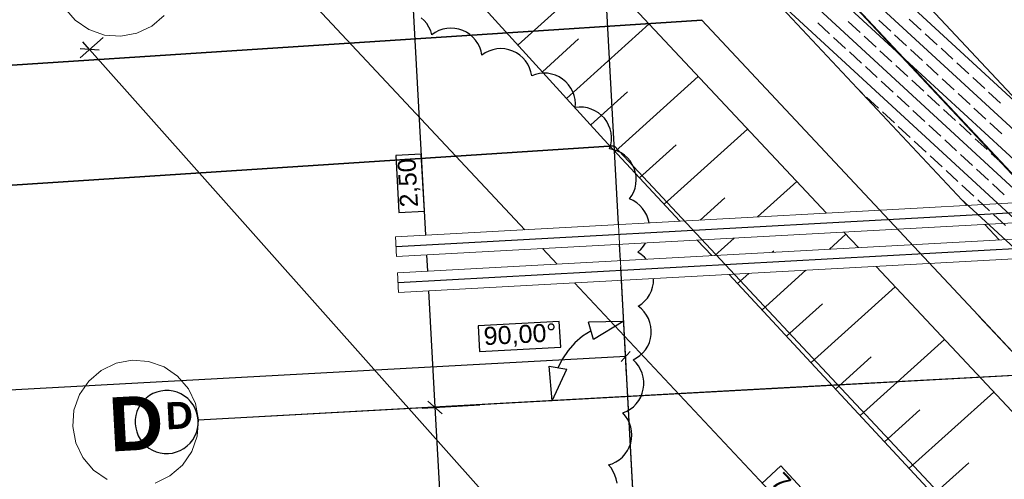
# Model space of a CAD drawing. Extents: x -779 to 790, y -208 to 633.
# Tile 59 of 232: x -369 to -259, y 46 to 97. Entities that reach past the tile are written whole.
import ezdxf
from ezdxf.lldxf.tags import DXFTag

# ---------------------------------------------------------------- set-up
doc = ezdxf.new("R2010")
doc.units = 0
doc.layers.get('0').update_dxf_attribs({"lineweight": 25})
for name, color, linetype, lineweight, true_color in [('01AFU Allgemein Bemaßung-A07F5V4RWF', 7, 'Continuous', 25, 0x848484), ('02 Raster Bemaßung', 7, 'Continuous', 25, 0x848484), ('02 Raster Gebäude-A07F5V4QWF', 7, 'Continuous', 25, 0x848484), ('20 Fundament-A07F5V4OWF', 7, 'Continuous', 25, 0x848484), ('30 Baugrubenplanung', 7, 'Continuous', 25, 0x848484), ('30 Baugrubenplanung - Bemaßung', 7, 'Continuous', 25, 0x848484), ('ELT Leerrohre', 1, 'Continuous', 35, 0xff0000), ('S_Kaltwasser', 3, 'Continuous', 35, 0x00ff00), ('S_Mass', 150, 'Continuous', 25, 0x007fff), ('X_Aenderungen', 6, 'Continuous', 25, 0xff00ff)]:
    doc.layers.add(name, color=color, linetype=linetype, lineweight=lineweight, true_color=true_color)
doc.layers.add('02 Raster Gebäude-A07F5V53WF', color=7, linetype='Continuous', lineweight=13)
doc.styles.get("Standard").update_dxf_attribs({"font": 'arial.ttf'})
tags = doc.linetypes.add('Raster-A07F5V4TWF', pattern=[0.2, 0.1, -0.05, 0, -0.05]).pattern_tags.tags
tags[10:11] = [DXFTag(74, 4), DXFTag(75, 0), DXFTag(340, '0'), DXFTag(46, 1.0), DXFTag(50, 0.0), DXFTag(44, 0.0), DXFTag(45, 0.0)]
tags[8:9] = [DXFTag(74, 4), DXFTag(75, 0), DXFTag(340, '0'), DXFTag(46, 1.0), DXFTag(50, 0.0), DXFTag(44, 0.0), DXFTag(45, 0.0)]
tags[6:7] = [DXFTag(74, 4), DXFTag(75, 0), DXFTag(340, '0'), DXFTag(46, 1.0), DXFTag(50, 0.0), DXFTag(44, 0.0), DXFTag(45, 0.0)]
tags[4:5] = [DXFTag(74, 4), DXFTag(75, 0), DXFTag(340, '0'), DXFTag(46, 1.0), DXFTag(50, 0.0), DXFTag(44, 0.0), DXFTag(45, 0.0)]
tags = doc.linetypes.add('Raster-A07F5V57WF', pattern=[0.2, 0.1, -0.05, 0, -0.05]).pattern_tags.tags
tags[10:11] = [DXFTag(74, 4), DXFTag(75, 0), DXFTag(340, '0'), DXFTag(46, 1.0), DXFTag(50, 0.0), DXFTag(44, 0.0), DXFTag(45, 0.0)]
tags[8:9] = [DXFTag(74, 4), DXFTag(75, 0), DXFTag(340, '0'), DXFTag(46, 1.0), DXFTag(50, 0.0), DXFTag(44, 0.0), DXFTag(45, 0.0)]
tags[6:7] = [DXFTag(74, 4), DXFTag(75, 0), DXFTag(340, '0'), DXFTag(46, 1.0), DXFTag(50, 0.0), DXFTag(44, 0.0), DXFTag(45, 0.0)]
tags[4:5] = [DXFTag(74, 4), DXFTag(75, 0), DXFTag(340, '0'), DXFTag(46, 1.0), DXFTag(50, 0.0), DXFTag(44, 0.0), DXFTag(45, 0.0)]
tags = doc.linetypes.add('STRICHPUNKT2', pattern=[12.7, 6.35, -3.175, 0, -3.175]).pattern_tags.tags
tags[10:11] = [DXFTag(74, 4), DXFTag(75, 0), DXFTag(340, '0'), DXFTag(46, 0.0), DXFTag(50, 0.0), DXFTag(44, 0.0), DXFTag(45, 0.0)]
tags[8:9] = [DXFTag(74, 4), DXFTag(75, 0), DXFTag(340, '0'), DXFTag(46, 0.0), DXFTag(50, 0.0), DXFTag(44, 0.0), DXFTag(45, 0.0)]
tags[6:7] = [DXFTag(74, 4), DXFTag(75, 0), DXFTag(340, '0'), DXFTag(46, 0.0), DXFTag(50, 0.0), DXFTag(44, 0.0), DXFTag(45, 0.0)]
tags[4:5] = [DXFTag(74, 4), DXFTag(75, 0), DXFTag(340, '0'), DXFTag(46, 0.0), DXFTag(50, 0.0), DXFTag(44, 0.0), DXFTag(45, 0.0)]
tags = doc.linetypes.add('Wipeout_Contour-A07F5V4SWF', pattern=[1, 0, -1]).pattern_tags.tags
tags[6:7] = [DXFTag(74, 4), DXFTag(75, 0), DXFTag(340, '0'), DXFTag(46, 1.0), DXFTag(50, 0.0), DXFTag(44, 0.0), DXFTag(45, 0.0)]
tags[4:5] = [DXFTag(74, 4), DXFTag(75, 0), DXFTag(340, '0'), DXFTag(46, 1.0), DXFTag(50, 0.0), DXFTag(44, 0.0), DXFTag(45, 0.0)]

# ---------------------------------------------------------------- blocks, each defined once
blk = doc.blocks.new('Referenz-A07F5V4VWF', base_point=(-401.42, -176.34))
at = {"color": 0, "linetype": 'ByBlock', "lineweight": -2, "ltscale": 12.5}
for p, q in [((-247.91, 77.46), (-299.51, 132.54)), ((-247.91, 77.46), (-299.51, 132.54)), ((-334.48, 117.6), (-303.91, 83.92)), ((-298.49, 113.9), (-263.56, 76.6)), ((-303.91, 83.92), (-295.48, 74.86)), ((-261.59, 74.51), (-259.99, 72.79)), ((-293.54, 72.76), (-291.94, 71.04)), ((-289.99, 68.95), (-266.19, 43.33))]:
    blk.add_line(p, q, dxfattribs=at)
at = {"layer": '01AFU Allgemein Bemaßung-A07F5V4RWF', "color": 0, "lineweight": -2}
for p, q in [((-312.7, 73.91), (-338.78, 101.75)), ((-309.13, 70.1), (-310.74, 71.82)), ((-229.55, -14.86), (-307.17, 68.01))]:
    blk.add_line(p, q, dxfattribs=at)
at = {"layer": '01AFU Allgemein Bemaßung-A07F5V4RWF', "color": 0, "linetype": 'Wipeout_Contour-A07F5V4SWF', "lineweight": -2, "ltscale": 1.625}
for p, q in [((-284.26, 47.69), (-286.35, 45.73)), ((-279.93, 43.06), (-284.26, 47.69))]:
    blk.add_line(p, q, dxfattribs=at)
at = {"layer": '02 Raster Bemaßung', "color": 0, "lineweight": -2}
for p, q in [((-325.43, 104.12), (-323.75, 73.31)), ((-323.63, 71.11), (-323.53, 69.32)), ((-323.41, 67.12), (-322.7, 54.19)), ((-301.76, 63.72), (-305.62, 63.65)), ((-305.07, 61.73), (-305.62, 63.65)), ((-301.76, 63.72), (-305.07, 61.73)), ((-305.34, 62.69), (-306.29, 62.08)), ((-307.14, 61.35), (-307.89, 60.51)), ((-306.29, 62.08), (-307.14, 61.35)), ((-307.89, 60.51), (-308.52, 59.58)), ((-308.52, 59.58), (-309.03, 58.58)), ((-310.01, 58.75), (-308.04, 58.41)), ((-309.66, 54.9), (-310.01, 58.75)), ((-309.66, 54.9), (-308.04, 58.41)), ((-321.91, 53.48), (-323.49, 54.89)), ((-324.1, 54.11), (-317.71, 54.46)), ((-322.7, 54.19), (-319.86, 2.3))]:
    blk.add_line(p, q, dxfattribs=at)
at = {"layer": '02 Raster Bemaßung', "color": 0, "linetype": 'Wipeout_Contour-A07F5V4SWF', "lineweight": -2, "ltscale": 1.625}
for p, q in [((-324.21, 82.32), (-327.06, 82.16)), ((-327.06, 82.16), (-326.72, 75.84)), ((-323.86, 75.99), (-324.21, 82.32)), ((-326.72, 75.84), (-323.86, 75.99)), ((-308.88, 63.73), (-317.89, 63.24)), ((-308.72, 60.88), (-308.88, 63.73)), ((-317.89, 63.24), (-317.74, 60.39)), ((-317.74, 60.39), (-308.72, 60.88))]:
    blk.add_line(p, q, dxfattribs=at)
at = {"layer": '02 Raster Gebäude-A07F5V4QWF', "color": 0, "linetype": 'Raster-A07F5V4TWF', "lineweight": -2, "ltscale": 187.5}
for p, q in [((-327.56, 535.33), (-302.34, 74.48)), ((-339.61, 166.58), (-255.74, 77.03)), ((-302.22, 72.28), (-302.13, 70.49)), ((-302.01, 68.29), (-290.86, -135.43)), ((-113.01, 65.66), (-284.62, 56.27)), ((-284.62, 56.27), (-349.02, 52.75))]:
    blk.add_line(p, q, dxfattribs=at)
at = {"layer": '02 Raster Gebäude-A07F5V4QWF', "color": 0, "lineweight": -2}
for p, q in [((-353.6, 55.88), (-354.03, 55.71)), ((-353.16, 55.99), (-353.6, 55.88)), ((-352.7, 56.05), (-353.16, 55.99)), ((-352.24, 56.04), (-352.7, 56.05)), ((-351.79, 55.98), (-352.24, 56.04)), ((-351.35, 55.86), (-351.79, 55.98)), ((-350.93, 55.68), (-351.35, 55.86)), ((-355.12, 54.89), (-355.4, 54.53)), ((-354.79, 55.21), (-355.12, 54.89)), ((-354.42, 55.49), (-354.79, 55.21)), ((-354.03, 55.71), (-354.42, 55.49)), ((-350.54, 55.44), (-350.93, 55.68)), ((-350.17, 55.16), (-350.54, 55.44)), ((-349.85, 54.83), (-350.17, 55.16)), ((-349.58, 54.47), (-349.85, 54.83)), ((-355.81, 53.71), (-355.94, 53.27)), ((-355.63, 54.14), (-355.81, 53.71)), ((-355.4, 54.53), (-355.63, 54.14)), ((-349.36, 54.07), (-349.58, 54.47)), ((-349.18, 53.64), (-349.36, 54.07)), ((-349.07, 53.2), (-349.18, 53.64)), ((-356, 52.82), (-356.01, 52.36)), ((-355.94, 53.27), (-356, 52.82)), ((-349.02, 52.75), (-349.07, 53.2)), ((-349.02, 52.29), (-349.02, 52.75)), ((-356.01, 52.36), (-355.95, 51.91)), ((-355.95, 51.91), (-355.84, 51.46)), ((-355.84, 51.46), (-355.67, 51.04)), ((-349.21, 51.39), (-349.09, 51.83)), ((-349.09, 51.83), (-349.02, 52.29)), ((-355.67, 51.04), (-355.44, 50.64)), ((-355.44, 50.64), (-355.17, 50.27)), ((-349.9, 50.22), (-349.62, 50.58)), ((-349.62, 50.58), (-349.39, 50.97)), ((-349.39, 50.97), (-349.21, 51.39)), ((-355.17, 50.27), (-354.85, 49.95)), ((-354.85, 49.95), (-354.49, 49.66)), ((-354.49, 49.66), (-354.09, 49.43)), ((-354.09, 49.43), (-353.67, 49.25)), ((-353.67, 49.25), (-353.23, 49.13)), ((-351.42, 49.23), (-351, 49.4)), ((-351, 49.4), (-350.6, 49.62)), ((-350.6, 49.62), (-350.23, 49.9)), ((-350.23, 49.9), (-349.9, 50.22)), ((-353.23, 49.13), (-352.78, 49.06)), ((-352.78, 49.06), (-352.32, 49.06)), ((-352.32, 49.06), (-351.87, 49.11)), ((-351.87, 49.11), (-351.42, 49.23))]:
    blk.add_line(p, q, dxfattribs=at)
at = {"layer": '20 Fundament-A07F5V4OWF', "color": 0, "lineweight": -2}
for p, q in [((-247.91, 77.46), (-299.51, 132.54)), ((-255.8, 85.88), (-299.15, 125.85)), ((-233.36, 61.92), (-298.96, 122.41)), ((-210.91, 37.95), (-298.77, 118.97)), ((-188.46, 13.98), (-298.58, 115.53)), ((-298.49, 113.9), (-263.56, 76.6)), ((-166.01, -9.98), (-286.71, 101.32)), ((-278.83, 95.69), (-280.16, 96.91)), ((-275.44, 95.83), (-276.76, 97.05)), ((-272.05, 95.96), (-273.37, 97.18)), ((-268.66, 96.1), (-269.98, 97.32)), ((-277.07, 94.06), (-278.39, 95.28)), ((-273.68, 94.2), (-275, 95.42)), ((-270.28, 94.34), (-271.61, 95.56)), ((-266.89, 94.47), (-268.22, 95.69)), ((-275.3, 92.43), (-276.63, 93.66)), ((-271.91, 92.57), (-273.24, 93.79)), ((-268.52, 92.71), (-269.84, 93.93)), ((-265.13, 92.85), (-266.45, 94.07)), ((-273.54, 90.81), (-274.86, 92.03)), ((-270.15, 90.95), (-271.47, 92.17)), ((-266.76, 91.08), (-268.08, 92.3)), ((-263.36, 91.22), (-264.69, 92.44)), ((-271.77, 89.18), (-273.1, 90.4)), ((-268.38, 89.32), (-269.71, 90.54)), ((-264.99, 89.46), (-266.31, 90.68)), ((-261.6, 89.59), (-262.92, 90.81)), ((-275.17, 89.04), (-275.49, 89.34)), ((-273.4, 87.42), (-274.73, 88.64)), ((-270.01, 87.55), (-271.33, 88.77)), ((-266.62, 87.69), (-267.94, 88.91)), ((-263.23, 87.83), (-264.55, 89.05)), ((-259.83, 87.97), (-261.16, 89.19)), ((-271.64, 85.79), (-272.96, 87.01)), ((-268.25, 85.93), (-269.57, 87.15)), ((-264.85, 86.06), (-266.18, 87.28)), ((-261.46, 86.2), (-262.79, 87.42)), ((-269.87, 84.16), (-271.2, 85.38)), ((-266.48, 84.3), (-267.8, 85.52)), ((-263.09, 84.44), (-264.41, 85.66)), ((-259.7, 84.57), (-261.02, 85.79)), ((-268.11, 82.53), (-269.43, 83.75)), ((-264.72, 82.67), (-266.04, 83.89)), ((-261.32, 82.81), (-262.65, 84.03)), ((-266.34, 80.91), (-267.67, 82.13)), ((-262.95, 81.04), (-264.28, 82.26)), ((-259.56, 81.18), (-260.88, 82.4)), ((-264.58, 79.28), (-265.9, 80.5)), ((-261.19, 79.42), (-262.51, 80.64)), ((-262.81, 77.65), (-264.14, 78.87)), ((-259.42, 77.79), (-260.75, 79.01)), ((-147.37, -30.43), (-264.26, 77.36)), ((-261.05, 76.03), (-262.37, 77.25)), ((-259.29, 74.4), (-260.61, 75.62)), ((-261.59, 74.51), (-259.99, 72.79))]:
    blk.add_line(p, q, dxfattribs=at)
at = {"layer": '30 Baugrubenplanung', "color": 0, "lineweight": -2}
for p, q in [((-279.2, 75.75), (-323, 122.51)), ((-279.2, 75.75), (-323, 122.51)), ((-334.48, 117.6), (-303.91, 83.92)), ((-334.48, 117.6), (-303.91, 83.92)), ((-313.45, 94.44), (-304.37, 102.62)), ((-308.08, 88.51), (-298.9, 96.78)), ((-310.76, 91.47), (-306.73, 95.11)), ((-302.68, 82.6), (-293.43, 90.94)), ((-305.39, 85.55), (-301.31, 89.22)), ((-297.24, 76.74), (-287.96, 85.1)), ((-303.91, 83.92), (-295.48, 74.86)), ((-303.91, 83.92), (-295.48, 74.86)), ((-299.96, 79.67), (-295.89, 83.33)), ((-286.85, 75.33), (-282.49, 79.26)), ((-293.21, 74.98), (-290.47, 77.45)), ((-278.85, 71.76), (-277.02, 73.42)), ((-275.63, 71.94), (-277.24, 73.65)), ((-275.63, 71.94), (-277.24, 73.65)), ((-293.54, 72.76), (-291.94, 71.04)), ((-293.54, 72.76), (-291.94, 71.04)), ((-291.58, 71.06), (-289.45, 72.98)), ((-285.22, 71.41), (-285.05, 71.56)), ((-289.99, 68.95), (-266.19, 43.33)), ((-289.99, 68.95), (-266.19, 43.33)), ((-289.07, 67.95), (-287.82, 69.07)), ((-286.34, 65.02), (-281.46, 69.41)), ((-229.26, 22.43), (-273.67, 69.84)), ((-229.26, 22.43), (-273.67, 69.84)), ((-280.89, 59.16), (-271.55, 67.57)), ((-283.62, 62.09), (-279.63, 65.67)), ((-275.45, 53.29), (-266.07, 61.73)), ((-278.17, 56.22), (-274.22, 59.79)), ((-270, 47.43), (-260.6, 55.89)), ((-272.72, 50.36), (-268.8, 53.9)), ((-267.28, 44.5), (-263.38, 48.01))]:
    blk.add_line(p, q, dxfattribs=at)
at = {"layer": '30 Baugrubenplanung - Bemaßung', "color": 0, "lineweight": -2}
for p, q in [((-359.58, 95.26), (-362.12, 93)), ((-361.07, 93.93), (-361.82, 94.77)), ((-360.01, 93.87), (-362.13, 94)), ((-212.97, -72.44), (-361.07, 93.93))]:
    blk.add_line(p, q, dxfattribs=at)
at = {"layer": '01AFU Allgemein Bemaßung-A07F5V4RWF', "color": 0, "linetype": 'ByBlock', "lineweight": -2, "ltscale": 1.625, "insert": (-284.01, 47.16), "char_height": 2.0003, "attachment_point": 1, "rotation": 313.1281}
blk.add_mtext('{\\fArial;7,99}', dxfattribs=at)
at = {"layer": '02 Raster Bemaßung', "color": 0, "linetype": 'ByBlock', "lineweight": -2, "ltscale": 2.25, "char_height": 2.0003, "attachment_point": 1}
for s, insert, rotation in [('{\\fArial;2,50}', (-326.57, 76.35), 93.132), ('{\\fArial;90,00°}', (-317.34, 63.09), 3.132)]:
    blk.add_mtext(s, dxfattribs=dict(at, insert=insert, rotation=rotation))
at = {"layer": '02 Raster Gebäude-A07F5V4QWF', "color": 0, "linetype": 'ByBlock', "lineweight": -2, "ltscale": 2.25, "insert": (-352.7, 54.72), "char_height": 3.0004, "attachment_point": 1, "rotation": 3.132}
blk.add_mtext('{\\fArial|b1|i0;D}', dxfattribs=at)
blk = doc.blocks.new('Referenz-A07F5V59WF', base_point=(-759.5, -206.19))
at = {"layer": '02 Raster Gebäude-A07F5V53WF', "color": 0, "linetype": 'Raster-A07F5V57WF', "ltscale": 117.000008}
for p, q in [((-327.53, 535.31), (-290.82, -135.32)), ((-339.57, 166.63), (-56.87, -135.17)), ((444.74, 96.25), (-284.59, 56.34)), ((-284.59, 56.34), (-348.97, 52.81))]:
    blk.add_line(p, q, dxfattribs=at)
at = {"layer": '02 Raster Gebäude-A07F5V53WF', "color": 0, "linetype": 'Continuous', "ltscale": 117.000008}
for p, q in [((-363.85, 98.57), (-362.66, 97.18)), ((-354.16, 96.53), (-352.77, 97.72)), ((-362.66, 97.18), (-361.15, 96.15)), ((-355.81, 95.74), (-354.16, 96.53)), ((-361.15, 96.15), (-359.43, 95.54)), ((-359.43, 95.54), (-357.6, 95.41)), ((-357.6, 95.41), (-355.81, 95.74)), ((-356.34, 59.42), (-358.14, 59.08)), ((-354.52, 59.28), (-356.34, 59.42)), ((-352.8, 58.68), (-354.52, 59.28)), ((-359.79, 58.29), (-361.17, 57.1)), ((-358.14, 59.08), (-359.79, 58.29)), ((-351.29, 57.64), (-352.8, 58.68)), ((-361.17, 57.1), (-362.21, 55.6)), ((-350.1, 56.26), (-351.29, 57.64)), ((-349.31, 54.61), (-350.1, 56.26)), ((-362.21, 55.6), (-362.81, 53.87)), ((-362.81, 53.87), (-362.95, 52.05)), ((-348.97, 52.81), (-349.31, 54.61)), ((-349.11, 50.99), (-348.97, 52.81)), ((-362.95, 52.05), (-362.61, 50.25)), ((-349.72, 49.27), (-349.11, 50.99)), ((-362.61, 50.25), (-361.82, 48.61)), ((-350.75, 47.76), (-349.72, 49.27)), ((-361.82, 48.61), (-360.63, 47.22)), ((-360.63, 47.22), (-359.13, 46.19)), ((-352.14, 46.57), (-350.75, 47.76)), ((-353.78, 45.78), (-352.14, 46.57))]:
    blk.add_line(p, q, dxfattribs=at)
at = {"layer": '02 Raster Gebäude-A07F5V53WF', "color": 0, "linetype": 'Continuous', "ltscale": 117.000008, "insert": (-359.09, 55.26), "char_height": 5.9996, "attachment_point": 1, "rotation": 3.1327}
blk.add_mtext('{\\fArial|b1|i0;D}', dxfattribs=at)
blk = doc.blocks.new('Polylinie-A07F5V5ZWF', base_point=(-525.56, -2.9))
at = {"color": 0, "linetype": 'ByBlock', "lineweight": -2, "ltscale": 0.35}
for p, q in [((-412.44, 89.41), (-293.04, 97.21)), ((-293.04, 97.21), (-199.29, -2.9))]:
    blk.add_line(p, q, dxfattribs=at)
blk = doc.blocks.new('Polylinie-A07F5V61WF', base_point=(-514.41, -17.21))
at = {"color": 0, "linetype": 'ByBlock', "lineweight": -2, "ltscale": 0.35}
for p, q in [((-302.79, 83.24), (-407.18, 76.43)), ((-208.72, -17.21), (-302.79, 83.24))]:
    blk.add_line(p, q, dxfattribs=at)
blk = doc.blocks.new('Maß-A07F5V73WF', base_point=(-262.24, 55.55))
at = {"color": 0, "linetype": 'ByBlock', "lineweight": -2, "ltscale": 0.25}
for p, q in [((-244.18, 64.79), (-252.38, 73.54)), ((-245.57, 65.5), (-245.52, 66.99)), ((-245.55, 66.24), (-255.4, 57.01)), ((-254.03, 55.55), (-262.24, 64.31)), ((-255.43, 56.26), (-255.38, 57.76))]:
    blk.add_line(p, q, dxfattribs=at)
at = {"color": 0, "linetype": 'ByBlock', "lineweight": -2, "ltscale": 0.25, "insert": (-253.06, 62.49), "char_height": 1.8, "attachment_point": 1, "rotation": 43.1289}
blk.add_mtext('{\\fArial;68}', dxfattribs=at)
blk = doc.blocks.new('Maß-A07F5VC5WF', base_point=(-525.56, 45.6))
at = {"color": 0, "linetype": 'ByBlock', "lineweight": -2, "ltscale": 0.25}
for p, q in [((-301.4, 57.83), (-302.05, 69.81)), ((-302.01, 59.27), (-301, 60.39)), ((-301.5, 59.83), (-525.01, 47.6))]:
    blk.add_line(p, q, dxfattribs=at)
blk = doc.blocks.new('Revisionswolke-A07F5VCJWF', base_point=(-672.16, -64.46))
at = {"color": 0, "linetype": 'ByBlock', "lineweight": -2, "ltscale": 0.25}
for p, q in [((-323.89, 97.15), (-324.23, 97.46)), ((-323.6, 96.81), (-323.89, 97.15)), ((-323.36, 96.42), (-323.6, 96.81)), ((-323.17, 96.01), (-323.36, 96.42)), ((-320.93, 96.31), (-321.39, 96.28)), ((-320.48, 96.28), (-320.93, 96.31)), ((-323.04, 95.58), (-323.17, 96.01)), ((-322.66, 95.83), (-323.04, 95.58)), ((-322.26, 96.04), (-322.66, 95.83)), ((-321.83, 96.18), (-322.26, 96.04)), ((-321.39, 96.28), (-321.83, 96.18)), ((-320.04, 96.19), (-320.48, 96.28)), ((-319.61, 96.05), (-320.04, 96.19)), ((-319.2, 95.85), (-319.61, 96.05)), ((-318.82, 95.6), (-319.2, 95.85)), ((-318.48, 95.31), (-318.82, 95.6)), ((-318.18, 94.97), (-318.48, 95.31)), ((-317.92, 94.59), (-318.18, 94.97)), ((-317.72, 94.19), (-317.92, 94.59)), ((-317.57, 93.76), (-317.72, 94.19)), ((-317.48, 93.31), (-317.57, 93.76)), ((-317.1, 93.56), (-317.48, 93.31)), ((-316.7, 93.76), (-317.1, 93.56)), ((-316.27, 93.91), (-316.7, 93.76)), ((-315.82, 94), (-316.27, 93.91)), ((-315.37, 94.03), (-315.82, 94)), ((-314.92, 94), (-315.37, 94.03)), ((-314.48, 93.91), (-314.92, 94)), ((-314.05, 93.76), (-314.48, 93.91)), ((-313.64, 93.56), (-314.05, 93.76)), ((-313.27, 93.31), (-313.64, 93.56)), ((-312.93, 93.01), (-313.27, 93.31)), ((-312.63, 92.67), (-312.93, 93.01)), ((-312.38, 92.29), (-312.63, 92.67)), ((-312.18, 91.88), (-312.38, 92.29)), ((-312.03, 91.45), (-312.18, 91.88)), ((-311.94, 91.01), (-312.03, 91.45)), ((-311.52, 91.17), (-311.94, 91.01)), ((-311.08, 91.26), (-311.52, 91.17)), ((-310.63, 91.31), (-311.08, 91.26)), ((-310.18, 91.29), (-310.63, 91.31)), ((-309.73, 91.21), (-310.18, 91.29)), ((-309.3, 91.08), (-309.73, 91.21)), ((-308.89, 90.89), (-309.3, 91.08)), ((-308.51, 90.65), (-308.89, 90.89)), ((-308.16, 90.36), (-308.51, 90.65)), ((-307.85, 90.02), (-308.16, 90.36)), ((-307.59, 89.65), (-307.85, 90.02)), ((-307.38, 89.25), (-307.59, 89.65)), ((-307.23, 88.83), (-307.38, 89.25)), ((-307.13, 88.39), (-307.23, 88.83)), ((-307.08, 87.94), (-307.13, 88.39)), ((-307.1, 87.49), (-307.08, 87.94)), ((-306.65, 87.53), (-307.1, 87.49)), ((-306.2, 87.52), (-306.65, 87.53)), ((-305.76, 87.45), (-306.2, 87.52)), ((-305.33, 87.32), (-305.76, 87.45)), ((-304.91, 87.14), (-305.33, 87.32)), ((-304.53, 86.9), (-304.91, 87.14)), ((-304.18, 86.62), (-304.53, 86.9)), ((-303.87, 86.29), (-304.18, 86.62)), ((-303.61, 85.93), (-303.87, 86.29)), ((-303.39, 85.53), (-303.61, 85.93)), ((-303.23, 85.11), (-303.39, 85.53)), ((-303.12, 84.67), (-303.23, 85.11)), ((-303.07, 84.23), (-303.12, 84.67)), ((-303.28, 82.9), (-303.16, 83.33)), ((-303.16, 83.33), (-303.09, 83.78)), ((-303.09, 83.78), (-303.07, 84.23)), ((-302.84, 82.8), (-303.28, 82.9)), ((-302.42, 82.65), (-302.84, 82.8)), ((-302.01, 82.45), (-302.42, 82.65)), ((-301.64, 82.19), (-302.01, 82.45)), ((-301.31, 81.89), (-301.64, 82.19)), ((-301.01, 81.55), (-301.31, 81.89)), ((-300.77, 81.17), (-301.01, 81.55)), ((-300.57, 80.76), (-300.77, 81.17)), ((-300.43, 80.33), (-300.57, 80.76)), ((-300.35, 79.89), (-300.43, 80.33)), ((-300.33, 79.44), (-300.35, 79.89)), ((-300.45, 78.54), (-300.36, 78.99)), ((-300.36, 78.99), (-300.33, 79.44)), ((-301.06, 77.34), (-300.81, 77.71)), ((-300.81, 77.71), (-300.6, 78.12)), ((-300.6, 78.12), (-300.45, 78.54)), ((-300.65, 77.15), (-301.06, 77.34)), ((-300.27, 76.91), (-300.65, 77.15)), ((-299.92, 76.62), (-300.27, 76.91)), ((-299.62, 76.29), (-299.92, 76.62)), ((-299.36, 75.92), (-299.62, 76.29)), ((-299.15, 75.52), (-299.36, 75.92)), ((-298.99, 75.09), (-299.15, 75.52)), ((-298.9, 74.67), (-298.99, 75.09)), ((-299.51, 72.08), (-299.28, 72.44)), ((-300.14, 71.42), (-299.8, 71.73)), ((-299.76, 71.17), (-300.14, 71.42)), ((-299.8, 71.73), (-299.51, 72.08)), ((-299.42, 70.88), (-299.76, 71.17)), ((-299.21, 70.65), (-299.42, 70.88)), ((-298.5, 67.54), (-298.41, 67.98)), ((-298.41, 67.98), (-298.39, 68.43)), ((-298.39, 68.43), (-298.39, 68.49)), ((-298.84, 66.7), (-298.64, 67.11)), ((-298.64, 67.11), (-298.5, 67.54)), ((-300.1, 65.43), (-299.72, 65.68)), ((-299.72, 65.68), (-299.39, 65.98)), ((-299.39, 65.98), (-299.09, 66.32)), ((-299.09, 66.32), (-298.84, 66.7)), ((-299.75, 65.14), (-300.1, 65.43)), ((-299.44, 64.81), (-299.75, 65.14)), ((-299.17, 64.44), (-299.44, 64.81)), ((-298.96, 64.04), (-299.17, 64.44)), ((-298.8, 63.62), (-298.96, 64.04)), ((-298.69, 63.18), (-298.8, 63.62)), ((-298.65, 62.73), (-298.69, 63.18)), ((-298.66, 62.27), (-298.65, 62.73)), ((-299.05, 60.98), (-298.87, 61.39)), ((-298.87, 61.39), (-298.74, 61.83)), ((-298.74, 61.83), (-298.66, 62.27)), ((-299.91, 59.93), (-299.58, 60.24)), ((-299.58, 60.24), (-299.29, 60.59)), ((-299.29, 60.59), (-299.05, 60.98)), ((-300.68, 59.45), (-300.28, 59.67)), ((-300.35, 59.14), (-300.68, 59.45)), ((-300.08, 58.78), (-300.35, 59.14)), ((-300.28, 59.67), (-299.91, 59.93)), ((-299.85, 58.39), (-300.08, 58.78)), ((-299.67, 57.97), (-299.85, 58.39)), ((-299.55, 57.54), (-299.67, 57.97)), ((-299.49, 57.09), (-299.55, 57.54)), ((-299.49, 56.64), (-299.49, 57.09)), ((-299.65, 55.75), (-299.54, 56.19)), ((-299.54, 56.19), (-299.49, 56.64)), ((-300.32, 54.58), (-300.05, 54.94)), ((-300.05, 54.94), (-299.82, 55.33)), ((-299.82, 55.33), (-299.65, 55.75)), ((-301.8, 53.57), (-301.38, 53.75)), ((-301.38, 53.75), (-300.99, 53.97)), ((-300.99, 53.97), (-300.64, 54.25)), ((-300.64, 54.25), (-300.32, 54.58)), ((-301.51, 53.22), (-301.8, 53.57)), ((-301.26, 52.84), (-301.51, 53.22)), ((-301.06, 52.44), (-301.26, 52.84)), ((-300.92, 52), (-301.06, 52.44)), ((-300.84, 51.56), (-300.92, 52)), ((-300.82, 51.11), (-300.84, 51.56)), ((-300.94, 50.21), (-300.85, 50.65)), ((-300.85, 50.65), (-300.82, 51.11)), ((-301.56, 49.01), (-301.3, 49.38)), ((-301.3, 49.38), (-301.1, 49.78)), ((-301.1, 49.78), (-300.94, 50.21)), ((-302.59, 48.13), (-302.21, 48.37)), ((-302.21, 48.37), (-301.86, 48.67)), ((-301.86, 48.67), (-301.56, 49.01)), ((-303.42, 47.79), (-302.99, 47.93)), ((-303.13, 47.45), (-303.42, 47.79)), ((-302.88, 47.07), (-303.13, 47.45)), ((-302.99, 47.93), (-302.59, 48.13)), ((-302.69, 46.66), (-302.88, 47.07)), ((-302.55, 46.23), (-302.69, 46.66)), ((-302.46, 45.78), (-302.55, 46.23))]:
    blk.add_line(p, q, dxfattribs=at)

msp = doc.modelspace()

# ---------------------------------------------------------------- linework, layer by layer
at = {"layer": 'ELT Leerrohre', "color": 1, "lineweight": 13, "true_color": 0xff0000}
for p, q in [((-123.38, 84.27), (-327.08, 73.13)), ((-326.96, 70.93), (-123.26, 82.08)), ((-127.16, 80.06), (-326.86, 69.13)), ((-326.74, 66.94), (-127.04, 77.86)), ((-327.04, 72.48), (-327.08, 73.13)), ((-326.99, 71.57), (-327.04, 72.48)), ((-326.96, 70.93), (-326.99, 71.57)), ((-326.82, 68.49), (-326.86, 69.13)), ((-326.78, 67.58), (-326.82, 68.49)), ((-326.74, 66.94), (-326.78, 67.58))]:
    msp.add_line(p, q, dxfattribs=at)
at = {"layer": 'ELT Leerrohre', "color": 1, "linetype": 'STRICHPUNKT2', "lineweight": 25, "ltscale": 0.25, "true_color": 0xff0000}
for p, q in [((-123.32, 83.17), (-327.02, 72.03)), ((-127.1, 78.96), (-326.8, 68.03))]:
    msp.add_line(p, q, dxfattribs=at)

# ---------------------------------------------------------------- block references
at = {"color": 8, "lineweight": 25, "ltscale": 1250, "true_color": 0x808080}
msp.add_blockref('Referenz-A07F5V59WF', (-759.5, -206.19), dxfattribs=at)
at = {"color": 8, "lineweight": 25, "ltscale": 12.5, "true_color": 0x808080}
msp.add_blockref('Referenz-A07F5V4VWF', (-401.42, -176.34), dxfattribs=at)
at = {"layer": 'S_Kaltwasser', "ltscale": 0.35}
for name, p in [('Polylinie-A07F5V5ZWF', (-525.56, -2.9)), ('Polylinie-A07F5V61WF', (-514.41, -17.21))]:
    msp.add_blockref(name, p, dxfattribs=at)
at = {"layer": 'S_Mass', "ltscale": 0.25}
for name, p in [('Maß-A07F5V73WF', (-262.24, 55.55)), ('Maß-A07F5VC5WF', (-525.56, 45.6))]:
    msp.add_blockref(name, p, dxfattribs=at)
at = {"layer": 'X_Aenderungen', "ltscale": 0.25}
msp.add_blockref('Revisionswolke-A07F5VCJWF', (-672.16, -64.46), dxfattribs=at)

doc.saveas('drawing.dxf')
